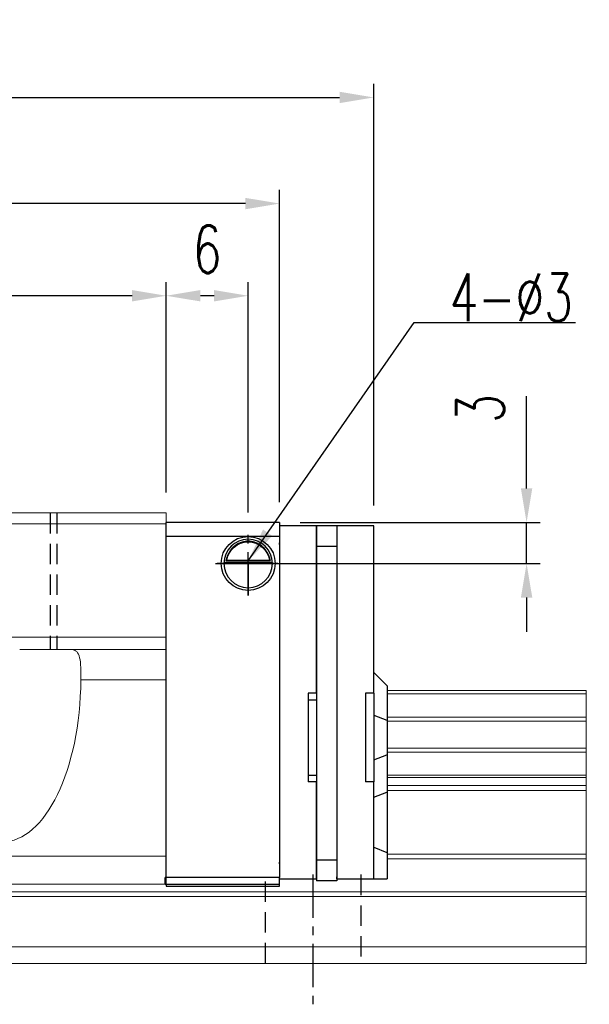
# Model space of a CAD drawing. Header units: millimetres. Extents: x 0 to 278, y 57 to 168.
# Tile 51 of 51: x 237 to 278, y 78 to 150. Entities that reach past the tile are written whole.
import ezdxf

# ---------------------------------------------------------------- set-up
doc = ezdxf.new("R2010")
doc.units = ezdxf.units.MM
doc.header["$PDSIZE"] = -1
doc.linetypes.add('CENTER', pattern=[10.16, 6.35, -1.27, 1.27, -1.27])
doc.linetypes.add('DASHED', pattern=[0.75, 0.5, -0.25])
for name, color, linetype in [('2', 7, 'Continuous'), ('CL', 1, 'CENTER'), ('DIM', 4, 'Continuous'), ('HID', 2, 'DASHED'), ('OUT', 3, 'Continuous')]:
    doc.layers.add(name, color=color, linetype=linetype)
doc.styles.add('DIM-7', font='SIMPLEX.shx', dxfattribs={"width": 0.7, "bigfont": 'chineset.shx'})
doc.dimstyles.new('CNS', dxfattribs={"dimtxt": 3.5, "dimasz": 2.5, "dimexe": 1, "dimexo": 1.5, "dimgap": 0.09, "dimtad": 0, "dimdsep": 46, "dimtxsty": 'DIM-7', "dimcen": 0.09, "dimclrd": 1, "dimclre": 1, "dimclrt": 4, "dimadec": 0, "dimazin": 0, "dimtfac": 1, "dimtix": 1, "dimtmove": 2, "dimatfit": 3, "dimfxl": 1, "dimtvp": 0.971429, "dimtolj": 1, "dimarcsym": 0})

# ---------------------------------------------------------------- blocks, each defined once
blk = doc.blocks.new('*D5')
at = {"layer": 'DEFPOINTS', "color": 0}
for p in [(188.392, 129.817), (188.392, 113.902), (247.392, 113.902)]:
    blk.add_point(p, dxfattribs=at)
at = {"layer": 'DIM', "color": 7, "lineweight": -2}
for p, q in [((188.392, 115.402), (188.392, 130.817)), ((247.392, 115.402), (247.392, 130.817)), ((244.892, 129.817), (190.892, 129.817))]:
    blk.add_line(p, q, dxfattribs=at)
at = {"layer": 'DIM', "color": 7}
for points in [[(190.892, 130.234), (190.892, 129.401), (188.392, 129.817)], [(244.892, 130.234), (244.892, 129.401), (247.392, 129.817)]]:
    blk.add_solid(points, dxfattribs=at)
at = {"layer": 'DIM', "color": 7, "insert": (217.892, 133.217), "char_height": 3.5, "attachment_point": 5, "style": 'DIM-7'}
blk.add_mtext('\\A1;59', dxfattribs=at)
blk = doc.blocks.new('*D6')
at = {"layer": 'DEFPOINTS', "color": 0}
for p in [(262.592, 144.346), (173.192, 112.952), (262.592, 112.952)]:
    blk.add_point(p, dxfattribs=at)
at = {"layer": 'DIM', "color": 7, "lineweight": -2}
for p, q in [((173.192, 114.452), (173.192, 145.346)), ((262.592, 114.452), (262.592, 145.346)), ((175.692, 144.346), (260.092, 144.346))]:
    blk.add_line(p, q, dxfattribs=at)
at = {"layer": 'DIM', "color": 7}
for points in [[(175.692, 144.762), (175.692, 143.929), (173.192, 144.346)], [(260.092, 144.762), (260.092, 143.929), (262.592, 144.346)]]:
    blk.add_solid(points, dxfattribs=at)
at = {"layer": 'DIM', "color": 7, "insert": (217.892, 147.746), "char_height": 3.5, "attachment_point": 5, "style": 'DIM-7'}
blk.add_mtext('\\A1;89.4', dxfattribs=at)
blk = doc.blocks.new('*D7')
at = {"layer": 'DEFPOINTS', "color": 0}
for p in [(255.692, 113.202), (253.392, 110.202), (273.78, 110.202)]:
    blk.add_point(p, dxfattribs=at)
at = {"layer": 'DIM', "color": 7, "lineweight": -2}
for p, q in [((273.78, 115.702), (273.78, 122.466)), ((257.192, 113.202), (274.78, 113.202)), ((273.78, 110.202), (273.78, 113.202)), ((254.892, 110.202), (274.78, 110.202)), ((273.78, 107.702), (273.78, 105.202))]:
    blk.add_line(p, q, dxfattribs=at)
at = {"layer": 'DIM', "color": 7}
for points in [[(273.363, 115.702), (274.197, 115.702), (273.78, 113.202)], [(273.363, 107.702), (274.197, 107.702), (273.78, 110.202)]]:
    blk.add_solid(points, dxfattribs=at)
at = {"layer": 'DIM', "color": 7, "insert": (270.38, 121.559), "char_height": 3.5, "attachment_point": 5, "rotation": 90, "style": 'DIM-7'}
blk.add_mtext('\\A1;3', dxfattribs=at)
blk = doc.blocks.new('*D8')
at = {"layer": 'DEFPOINTS', "color": 0}
for p in [(247.392, 129.817), (247.392, 113.902), (253.392, 112.447)]:
    blk.add_point(p, dxfattribs=at)
at = {"layer": 'DIM', "color": 7, "lineweight": -2}
for p, q in [((247.392, 115.402), (247.392, 130.817)), ((253.392, 113.947), (253.392, 130.817)), ((250.892, 129.817), (249.892, 129.817))]:
    blk.add_line(p, q, dxfattribs=at)
at = {"layer": 'DIM', "color": 7}
for points in [[(249.892, 130.234), (249.892, 129.401), (247.392, 129.817)], [(250.892, 130.234), (250.892, 129.401), (253.392, 129.817)]]:
    blk.add_solid(points, dxfattribs=at)
at = {"layer": 'DIM', "color": 7, "insert": (250.392, 133.217), "char_height": 3.5, "attachment_point": 5, "style": 'DIM-7'}
blk.add_mtext('\\A1;6', dxfattribs=at)
blk = doc.blocks.new('*D19')
at = {"layer": 'DEFPOINTS', "color": 0}
for p in [(180.092, 136.571), (180.092, 113.202), (255.692, 113.202)]:
    blk.add_point(p, dxfattribs=at)
at = {"layer": 'DIM', "color": 7, "lineweight": -2}
for p, q in [((180.092, 114.702), (180.092, 137.571)), ((255.692, 114.702), (255.692, 137.571)), ((253.192, 136.571), (182.592, 136.571))]:
    blk.add_line(p, q, dxfattribs=at)
at = {"layer": 'DIM', "color": 7}
for points in [[(182.592, 136.987), (182.592, 136.154), (180.092, 136.571)], [(253.192, 136.987), (253.192, 136.154), (255.692, 136.571)]]:
    blk.add_solid(points, dxfattribs=at)
at = {"layer": 'DIM', "color": 7, "insert": (217.892, 139.971), "char_height": 3.5, "attachment_point": 5, "style": 'DIM-7'}
blk.add_mtext('\\A1;75.6', dxfattribs=at)

msp = doc.modelspace()

# ---------------------------------------------------------------- linework, layer by layer
at = {"layer": '2', "color": 0, "linetype": 'Continuous'}
for p, q in [((255.692, 113.202), (247.392, 113.202)), ((247.392, 87.202), (247.392, 113.202)), ((255.692, 113.202), (255.692, 112.202)), ((255.692, 112.952), (255.692, 112.806)), ((258.392, 112.952), (255.692, 112.952)), ((255.692, 112.902), (255.692, 111.702)), ((255.692, 112.806), (255.692, 111.599)), ((259.892, 112.952), (258.392, 112.952)), ((258.392, 112.952), (258.392, 111.452)), ((258.392, 112.806), (258.392, 112.952)), ((258.392, 111.599), (258.392, 112.806)), ((259.892, 112.952), (259.892, 112.806)), ((262.592, 112.952), (259.892, 112.952)), ((259.892, 112.952), (259.892, 111.452)), ((259.892, 112.806), (259.892, 111.599)), ((262.592, 112.806), (262.592, 112.952)), ((262.592, 111.599), (262.592, 112.806)), ((247.392, 112.202), (255.692, 112.202)), ((255.692, 112.202), (255.692, 87.202)), ((255.692, 111.598), (255.692, 111.702)), ((255.692, 111.599), (255.692, 111.245)), ((255.692, 111.245), (255.692, 88.659)), ((258.392, 111.245), (258.392, 111.599)), ((259.892, 111.452), (258.392, 111.452)), ((258.392, 111.452), (258.392, 88.452)), ((258.392, 100.702), (258.392, 111.245)), ((259.892, 111.599), (259.892, 111.245)), ((259.892, 111.452), (259.892, 88.452)), ((259.892, 111.245), (259.892, 88.659)), ((262.592, 111.245), (262.592, 111.599)), ((262.592, 100.702), (262.592, 111.245)), ((251.76, 110.385), (255.023, 110.385)), ((251.837, 110.452), (254.947, 110.452)), ((255.166, 110.252), (251.617, 110.252)), ((247.392, 108.302), (247.392, 108.552)), ((262.592, 102.202), (263.542, 101.252)), ((263.592, 101.202), (263.542, 101.252)), ((263.592, 98.698), (263.592, 101.202)), ((257.792, 100.702), (257.792, 94.202)), ((258.392, 100.702), (257.792, 100.702)), ((261.992, 100.702), (261.992, 94.202)), ((262.592, 100.702), (261.992, 100.702)), ((262.592, 100.702), (262.592, 94.202)), ((257.792, 100.202), (258.392, 100.202)), ((262.592, 99.092), (263.542, 98.718)), ((263.592, 98.698), (263.542, 98.718)), ((263.592, 96.206), (263.592, 98.698)), ((262.592, 95.812), (263.542, 96.186)), ((263.592, 96.206), (263.542, 96.186)), ((263.592, 93.471), (263.592, 96.206)), ((257.792, 94.702), (258.392, 94.702)), ((258.392, 94.202), (257.792, 94.202)), ((258.392, 88.659), (258.392, 94.202)), ((262.592, 94.202), (261.992, 94.202)), ((262.592, 88.659), (262.592, 94.202)), ((262.592, 93.077), (263.542, 93.451)), ((263.592, 93.471), (263.542, 93.451)), ((263.592, 88.992), (263.592, 93.471)), ((262.592, 89.406), (263.542, 89.013)), ((263.592, 88.992), (263.542, 89.013)), ((263.592, 87.102), (263.592, 88.992)), ((255.692, 88.659), (255.692, 88.306)), ((255.692, 88.202), (255.692, 88.306)), ((255.692, 88.306), (255.692, 87.249)), ((255.692, 88.202), (255.692, 87.202)), ((258.392, 88.306), (258.392, 88.659)), ((258.392, 88.452), (258.392, 86.952)), ((259.892, 88.452), (258.392, 88.452)), ((258.392, 87.249), (258.392, 88.306)), ((259.892, 88.659), (259.892, 88.306)), ((259.892, 88.452), (259.892, 86.952)), ((259.892, 88.306), (259.892, 87.249)), ((262.592, 88.306), (262.592, 88.659)), ((262.592, 87.249), (262.592, 88.306)), ((255.692, 87.202), (247.312, 87.202)), ((247.313, 86.702), (255.692, 86.702)), ((247.392, 86.702), (247.392, 86.567)), ((255.692, 87.102), (255.692, 87.249)), ((255.692, 86.702), (255.692, 87.202)), ((255.692, 87.102), (258.392, 87.102)), ((255.692, 86.567), (255.692, 86.702)), ((255.692, 86.567), (255.692, 86.702)), ((258.392, 87.102), (258.392, 87.249)), ((259.892, 86.952), (258.392, 86.952)), ((259.892, 87.102), (259.892, 87.249)), ((259.892, 87.102), (262.592, 87.102)), ((262.592, 87.102), (262.592, 87.249)), ((262.592, 87.102), (263.542, 87.102)), ((263.592, 87.102), (263.542, 87.102)), ((247.391, 86.567), (255.692, 86.567)), ((247.391, 86.567), (255.692, 86.567))]:
    msp.add_line(p, q, dxfattribs=at)
at = {"layer": '2', "color": 0, "linetype": 'Continuous', "extrusion": (0, 0, -1)}
for radius, start, end in [(1.975, 270, 90), (1.975, 90, 270), (1.575, 9.1332, 90), (1.575, 90, 170.8668)]:
    msp.add_arc((-253.392, 110.202), radius, start, end, dxfattribs=at)
at = {"layer": '2', "color": 0, "linetype": 'Continuous'}
for start, end in [(90, 270), (270, 90)]:
    msp.add_arc((253.392, 110.202), 1.775, start, end, dxfattribs=at)
for points, knots in [([(253.392, 111.833), (253.241, 111.833), (253.088, 111.81), (252.771, 111.713), (252.605, 111.63), (252.335, 111.431), (252.221, 111.321), (252.049, 111.101), (251.982, 110.994), (251.876, 110.78), (251.835, 110.67), (251.787, 110.504), (251.772, 110.441), (251.76, 110.385)], [0, 0, 0, 0, 0.183798, 0.183798, 0.410489, 0.410489, 0.600027, 0.600027, 0.749109, 0.749109, 0.899192, 0.899192, 1, 1, 1, 1]), ([(255.023, 110.385), (255.008, 110.461), (254.986, 110.551), (254.922, 110.74), (254.88, 110.842), (254.774, 111.038), (254.711, 111.134), (254.539, 111.346), (254.42, 111.456), (254.161, 111.637), (254.016, 111.709), (253.714, 111.807), (253.552, 111.833), (253.392, 111.833)], [0, 0, 0, 0, 0.137686, 0.137686, 0.275472, 0.275472, 0.412356, 0.412356, 0.606431, 0.606431, 0.804639, 0.804639, 1, 1, 1, 1])]:
    msp.add_open_spline(points, degree=3, knots=knots, dxfattribs=at)
for points in [[(251.837, 110.452), (251.811, 110.43), (251.785, 110.407), (251.76, 110.385)], [(255.023, 110.385), (254.998, 110.407), (254.972, 110.43), (254.947, 110.452)], [(247.313, 86.702), (247.313, 86.869), (247.312, 87.035), (247.312, 87.202)]]:
    msp.add_open_spline(points, degree=3, dxfattribs=at)
at = {"layer": 'CL', "color": 0, "ltscale": 0.5}
for p, q in [((253.392, 107.854), (253.392, 112.447)), ((255.562, 110.202), (250.998, 110.202)), ((258.138, 87.402), (258.138, 77.902))]:
    msp.add_line(p, q, dxfattribs=at)
at = {"layer": 'DIM', "color": 0}
for p, q in [((250.998, 110.202), (253.392, 110.202)), ((253.392, 110.202), (255.562, 110.202)), ((253.392, 110.202), (253.392, 107.854))]:
    msp.add_line(p, q, dxfattribs=at)
at = {"layer": 'HID', "color": 0, "ltscale": 3}
for p, q in [((238.892, 113.902), (238.892, 103.902)), ((239.392, 113.902), (239.392, 103.902)), ((261.638, 87.402), (261.638, 80.902)), ((254.638, 86.902), (254.638, 80.902))]:
    msp.add_line(p, q, dxfattribs=at)
at = {"layer": 'OUT', "color": 0, "linetype": 'Continuous', "lineweight": 15}
for p, q in [((247.392, 113.902), (229.792, 113.902)), ((247.392, 113.102), (247.392, 113.902)), ((247.392, 113.102), (229.792, 113.102)), ((247.392, 104.802), (247.392, 113.102)), ((247.392, 104.802), (229.792, 104.802)), ((247.392, 103.902), (247.392, 104.802)), ((247.392, 103.902), (236.664, 103.902)), ((247.392, 101.679), (247.392, 103.902)), ((247.392, 101.681), (241.141, 101.681)), ((247.392, 88.752), (247.392, 101.679)), ((278.138, 100.902), (263.592, 100.902)), ((278.138, 100.646), (263.592, 100.646)), ((278.138, 100.902), (278.138, 80.902)), ((278.138, 98.936), (263.592, 98.936)), ((278.138, 98.642), (263.592, 98.642)), ((278.138, 96.662), (263.592, 96.662)), ((278.138, 96.367), (263.592, 96.367)), ((278.138, 94.687), (263.592, 94.687)), ((278.138, 94.523), (263.592, 94.523)), ((278.138, 93.929), (263.592, 93.929)), ((278.138, 93.575), (263.592, 93.575)), ((247.392, 88.752), (188.392, 88.752)), ((247.392, 86.702), (247.392, 88.752)), ((278.138, 88.909), (263.592, 88.909)), ((278.138, 88.556), (263.592, 88.556)), ((247.392, 86.702), (188.392, 86.702)), ((278.138, 86.149), (159.738, 86.149)), ((278.138, 85.795), (159.684, 85.795)), ((278.138, 82.102), (158.561, 82.102)), ((278.138, 80.902), (118.138, 80.902))]:
    msp.add_line(p, q, dxfattribs=at)
msp.add_ellipse((235.392, 101.866), major_axis=(0, 12.064), ratio=0.476606, start_param=1.58603, end_param=4.697108, dxfattribs=at)
msp.add_open_spline([(241.141, 101.677), (241.142, 101.99), (241.144, 102.616), (241.076, 103.337), (240.867, 103.783), (240.6, 103.897), (240.425, 103.901), (240.401, 103.902)], degree=3, knots=[0, 0, 0, 0, 0.246313, 0.492876, 0.731926, 0.962634, 1, 1, 1, 1], dxfattribs=at)

# ---------------------------------------------------------------- texts
at = {"layer": 'DIM', "color": 0, "insert": (268.138, 127.942), "char_height": 3.5, "attachment_point": 7, "style": 'DIM-7'}
msp.add_mtext('\\A1;4-%%C3', dxfattribs=at)

# ---------------------------------------------------------------- dimensions: what is measured, and where the dimension line sits
at = {"layer": 'DIM', "color": 0}
for base, p1, p2, picture, middle in [((262.592, 144.346), (173.192, 112.952), (262.592, 112.952), '*D6', (217.892, 147.746)), ((180.092, 136.571), (255.692, 113.202), (180.092, 113.202), '*D19', (217.892, 139.971)), ((188.392, 129.817), (247.392, 113.902), (188.392, 113.902), '*D5', (217.892, 133.217)), ((247.392, 129.817), (253.392, 112.447), (247.392, 113.902), '*D8', (250.392, 133.217))]:
    dim = msp.add_linear_dim(base=base, p1=p1, p2=p2, dimstyle='CNS', override={"dimclrd": 7, "dimclre": 7, "dimclrt": 7}, dxfattribs=at)
    dim.commit()
    dim.dimension.update_dxf_attribs({"geometry": picture, "text_midpoint": middle})
dim = msp.add_linear_dim(base=(273.78, 110.202), p1=(255.692, 113.202), p2=(253.392, 110.202), angle=90, dimstyle='CNS', override={"dimclrd": 7, "dimclre": 7, "dimclrt": 7, "dimtmove": 0}, dxfattribs=at)
dim.commit()
dim.dimension.update_dxf_attribs({"geometry": '*D7', "text_midpoint": (273.78, 121.559), "dimtype": 160})

# ---------------------------------------------------------------- leaders
at = {"layer": 'DIM', "color": 0, "annotation_type": 0, "has_hookline": 1, "hookline_direction": 0, "text_width": 9.217}
msp.add_leader([(253.392, 110.402), (265.548, 127.852), (268.048, 127.852)], dimstyle='CNS', override={"dimgap": 0.09, "dimtad": 1, "dimclrd": 7, "dimclre": 4}, dxfattribs=at)

doc.saveas('drawing.dxf')
